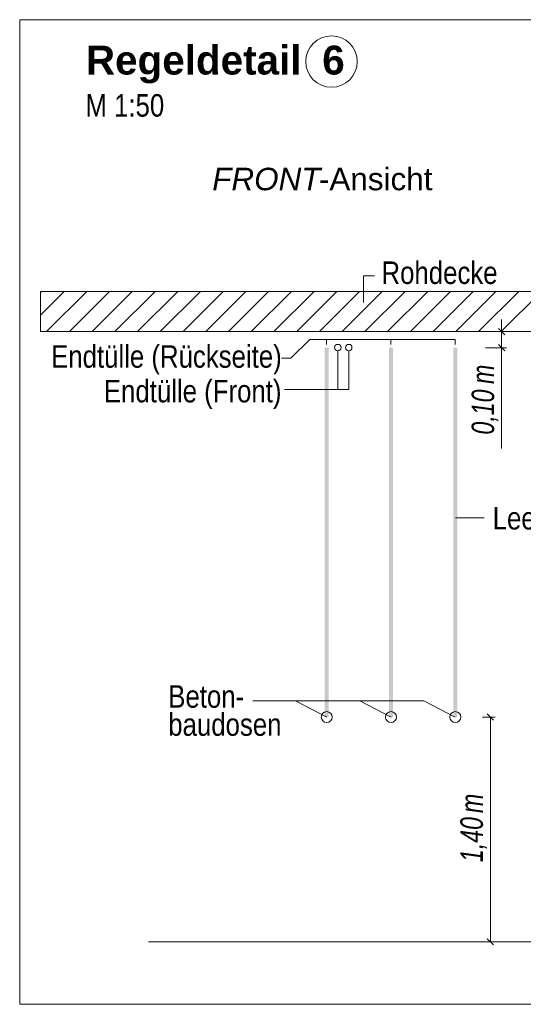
# Model space of a CAD drawing. Extents: x -720 to 300, y 62 to 1162.
# Tile 237 of 256: x 191 to 222, y 826 to 888. Entities that reach past the tile are written whole.
import ezdxf
from ezdxf.lldxf.tags import DXFTag

# ---------------------------------------------------------------- set-up
doc = ezdxf.new("R2010")
doc.units = 0
doc.layers.get('0').update_dxf_attribs({"lineweight": 13})
for name, color, linetype, lineweight, true_color in [('E_Aussparung Bemaßung-A06G93XZ8I', 5, 'Continuous', 9, 0x0000ff), ('E_Betonbaudose', 1, 'Continuous', 13, 0xff0000), ('E_Detail_Beschriftung', 7, 'Continuous', 13, 0x009900), ('E_Detail_Wandschraffur', 7, 'Continuous', 5, 0xc0c0c0), ('E_Leerrohr Beschriftung', 1, 'Continuous', 9, 0xff0000)]:
    doc.layers.add(name, color=color, linetype=linetype, lineweight=lineweight, true_color=true_color)
doc.layers.add('E_Detail_Linie_Text_Bem', color=7, linetype='Continuous', lineweight=13)
doc.styles.get("Standard").update_dxf_attribs({"font": 'ARIALN.TTF'})
tags = doc.linetypes.add('fein_strichliert', pattern=[4, 1, -2, 1]).pattern_tags.tags
tags[8:9] = [DXFTag(74, 4), DXFTag(75, 0), DXFTag(340, '0'), DXFTag(46, 0.0), DXFTag(50, 0.0), DXFTag(44, 0.0), DXFTag(45, 0.0)]
tags[6:7] = [DXFTag(74, 4), DXFTag(75, 0), DXFTag(340, '0'), DXFTag(46, 0.0), DXFTag(50, 0.0), DXFTag(44, 0.0), DXFTag(45, 0.0)]
tags[4:5] = [DXFTag(74, 4), DXFTag(75, 0), DXFTag(340, '0'), DXFTag(46, 0.0), DXFTag(50, 0.0), DXFTag(44, 0.0), DXFTag(45, 0.0)]
tags = doc.linetypes.add('fein_strichliert-A06G93Y38I', pattern=[4, 1, -2, 1]).pattern_tags.tags
tags[8:9] = [DXFTag(74, 4), DXFTag(75, 0), DXFTag(340, '0'), DXFTag(46, 0.0), DXFTag(50, 0.0), DXFTag(44, 0.0), DXFTag(45, 0.0)]
tags[6:7] = [DXFTag(74, 4), DXFTag(75, 0), DXFTag(340, '0'), DXFTag(46, 0.0), DXFTag(50, 0.0), DXFTag(44, 0.0), DXFTag(45, 0.0)]
tags[4:5] = [DXFTag(74, 4), DXFTag(75, 0), DXFTag(340, '0'), DXFTag(46, 0.0), DXFTag(50, 0.0), DXFTag(44, 0.0), DXFTag(45, 0.0)]

# ---------------------------------------------------------------- blocks, each defined once
blk = doc.blocks.new('Referenz-A06G93Y48I')
at = {"layer": 'E_Aussparung Bemaßung-A06G93XZ8I', "linetype": 'Continuous', "ltscale": 0.13}
for p, q in [((221.019, 868.936), (221.019, 860.898)), ((220.828, 868.363), (221.21, 867.981)), ((221.319, 868.172), (220.019, 868.172)), ((221.319, 867.172), (220.019, 867.172)), ((220.828, 867.363), (221.21, 866.981)), ((220.51, 843.981), (220.128, 844.363)), ((220.619, 844.172), (219.819, 844.172)), ((220.319, 844.172), (220.319, 830.172)), ((220.51, 829.981), (220.128, 830.363)), ((220.619, 830.172), (219.819, 830.172))]:
    blk.add_line(p, q, dxfattribs=at)
at = {"layer": 'E_Betonbaudose', "linetype": 'Continuous', "ltscale": 0.13}
for centre, radius in [((210.827, 867.182), 0.2), ((211.507, 867.182), 0.2), ((211.507, 867.182), 0.2), ((210.136, 844.172), 0.34), ((214.136, 844.172), 0.34), ((218.136, 844.172), 0.34)]:
    blk.add_circle(centre, radius, dxfattribs=at)
at = {"layer": 'E_Detail_Linie_Text_Bem', "linetype": 'fein_strichliert-A06G93Y38I', "ltscale": 0.65}
for p, q in [((253.805, 887.599), (191.035, 887.599)), ((191.035, 887.599), (191.035, 826.283)), ((191.035, 826.283), (250.778, 826.283))]:
    blk.add_line(p, q, dxfattribs=at)
at = {"layer": 'E_Detail_Linie_Text_Bem', "color": 0, "linetype": 'Continuous', "ltscale": 0.13}
for p, q in [((212.426, 869.992), (212.426, 871.64)), ((212.426, 871.64), (213.113, 871.64)), ((207.913, 866.519), (209.081, 867.686)), ((218.127, 867.686), (209.081, 867.686)), ((210.127, 867.382), (210.127, 867.686)), ((214.127, 867.382), (214.127, 867.686)), ((218.127, 867.382), (218.127, 867.686)), ((207.324, 866.519), (207.913, 866.519)), ((210.827, 866.982), (210.827, 864.563)), ((211.507, 866.982), (211.507, 864.563)), ((207.506, 864.563), (211.507, 864.563)), ((218.156, 856.586), (219.941, 856.586)), ((205.547, 845.181), (216.187, 845.181)), ((208.187, 845.181), (210.136, 844.172)), ((212.187, 845.181), (214.136, 844.172)), ((216.187, 845.181), (218.136, 844.172))]:
    blk.add_line(p, q, dxfattribs=at)
at = {"layer": 'E_Detail_Linie_Text_Bem', "linetype": 'Continuous', "ltscale": 0.13}
for p, q in [((243.652, 870.672), (192.325, 870.672)), ((192.325, 870.672), (192.325, 868.172)), ((192.325, 868.172), (202.717, 868.172)), ((192.325, 868.172), (241.152, 868.172)), ((202.717, 868.172), (243.652, 868.172)), ((199.051, 830.172), (236.064, 830.172))]:
    blk.add_line(p, q, dxfattribs=at)
for points in [[(210.261, 867.173), (210.261, 844.172), (210.011, 867.172), (210.011, 844.172)], [(214.261, 867.173), (214.261, 844.172), (214.011, 867.172), (214.011, 844.172)], [(218.261, 867.173), (218.261, 844.172), (218.011, 867.172), (218.011, 844.172)]]:
    blk.add_solid(points, dxfattribs=at)
at = {"layer": 'E_Detail_Wandschraffur', "linetype": 'fein_strichliert', "ltscale": 0.13}
for p, q in [((192.325, 869.201), (193.796, 870.672)), ((194.125, 868.172), (196.625, 870.672)), ((196.953, 868.172), (199.453, 870.672)), ((199.781, 868.172), (202.281, 870.672)), ((202.61, 868.172), (205.11, 870.672)), ((205.438, 868.172), (207.938, 870.672)), ((208.267, 868.172), (210.767, 870.672)), ((211.095, 868.172), (213.595, 870.672)), ((213.924, 868.172), (216.424, 870.672)), ((216.752, 868.172), (219.252, 870.672)), ((219.58, 868.172), (222.08, 870.672))]:
    blk.add_line(p, q, dxfattribs=at)
at = {"layer": 'E_Detail_Wandschraffur', "linetype": 'ByBlock', "ltscale": 0.13}
for p, q in [((192.325, 870.615), (192.382, 870.672)), ((192.71, 868.172), (195.21, 870.672)), ((195.539, 868.172), (198.039, 870.672)), ((198.367, 868.172), (200.867, 870.672)), ((201.196, 868.172), (203.696, 870.672)), ((204.024, 868.172), (206.524, 870.672)), ((206.853, 868.172), (209.353, 870.672)), ((209.681, 868.172), (212.181, 870.672)), ((212.509, 868.172), (215.009, 870.672)), ((215.338, 868.172), (217.838, 870.672)), ((218.166, 868.172), (220.666, 870.672)), ((220.995, 868.172), (223.495, 870.672))]:
    blk.add_line(p, q, dxfattribs=at)
at = {"layer": 'E_Leerrohr Beschriftung', "linetype": 'Continuous', "ltscale": 0.13}
blk.add_circle((210.434, 884.992), 1.6, dxfattribs=at)
at = {"layer": 'E_Aussparung Bemaßung-A06G93XZ8I', "linetype": 'Continuous', "ltscale": 0.13, "char_height": 1.4, "attachment_point": 1, "rotation": 90}
for s, insert in [('{\\W0.9;\\fArial Narrow|b0|i1;m}', (219.152, 864.913)), ('{\\W0.9;\\fArial Narrow|b0|i1;0,10 }', (219.152, 861.76)), ('{\\W0.9;\\fArial Narrow|b0|i1;m}', (218.452, 838.193)), ('{\\W0.9;\\fArial Narrow|b0|i1;1,40 }', (218.452, 835.136))]:
    blk.add_mtext(s, dxfattribs=dict(at, insert=insert))
at = {"layer": 'E_Detail_Beschriftung', "color": 1, "linetype": 'Continuous', "lineweight": 35, "ltscale": 0.35, "true_color": 0xff0000, "char_height": 1.8, "attachment_point": 1}
for s, insert in [('{\\fArial|b1|i0;Regeldetail}', (195.153, 885.984)), ('{\\fArial|b1|i0;6}', (209.856, 885.984))]:
    blk.add_mtext(s, dxfattribs=dict(at, insert=insert))
at = {"layer": 'E_Detail_Beschriftung', "linetype": 'Continuous', "ltscale": 0.13, "char_height": 1.4, "attachment_point": 1}
for s, insert in [('{\\fArial Narrow;M 1:50}', (195.123, 882.963)), ('{\\fArial Narrow;Rohdecke}', (213.544, 872.542)), ('{\\fArial Narrow;Endtülle (Rückseite)}', (192.987, 867.326)), ('{\\fArial Narrow;Endtülle (Front)}', (196.27, 865.169)), ('{\\fArial Narrow;Leerrohr M25}', (220.46, 857.254)), ('{\\fArial Narrow;Beton-}', (200.277, 846.155)), ('{\\fArial Narrow;baudosen}', (200.277, 844.405))]:
    blk.add_mtext(s, dxfattribs=dict(at, insert=insert))
at = {"layer": 'E_Detail_Beschriftung', "linetype": 'Continuous', "lineweight": -2, "ltscale": 0.25, "char_height": 1.4, "attachment_point": 1}
for s, insert in [('{\\fArial|b0|i1;FRONT}', (203.013, 878.378)), ('{\\fArial;-Ansicht}', (209.649, 878.378))]:
    blk.add_mtext(s, dxfattribs=dict(at, insert=insert))

msp = doc.modelspace()

# ---------------------------------------------------------------- block references
at = {"color": 8, "lineweight": 25, "ltscale": 0.25, "true_color": 0x808080}
msp.add_blockref('Referenz-A06G93Y48I', (0, 0), dxfattribs=at)

doc.saveas('drawing.dxf')
